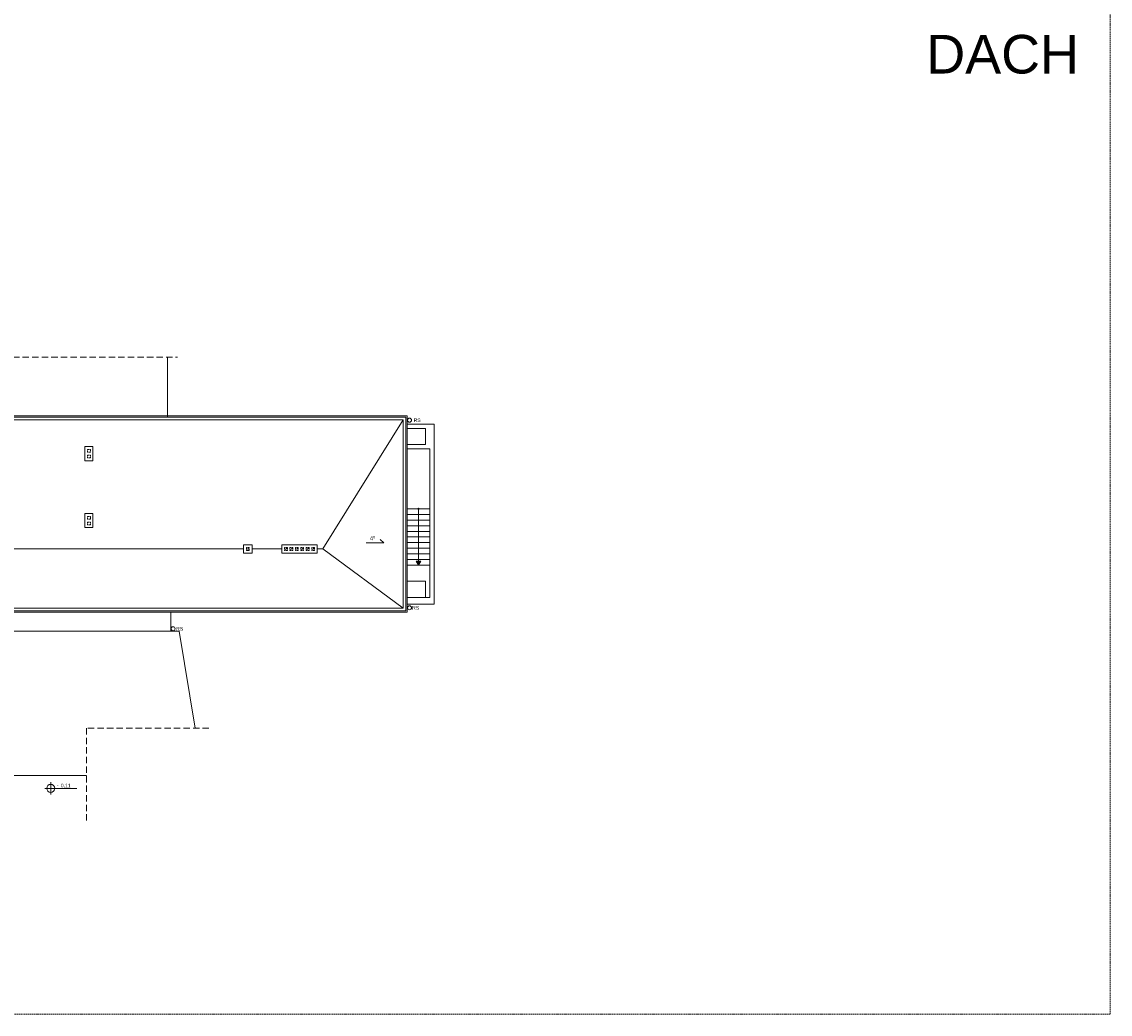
# Model space of a CAD drawing. Header units: millimetres. Extents: x 167773 to 185035, y -114105 to -66770.
# Tile 15 of 114: x 177354 to 182773, y -114105 to -109167. Entities that reach past the tile are written whole.
import ezdxf
from ezdxf.enums import TextEntityAlignment as Align

# ---------------------------------------------------------------- set-up
doc = ezdxf.new("R2010")
doc.units = ezdxf.units.MM
doc.linetypes.add('ACAD_ISO03W100', pattern=[30, 12, -18])
doc.linetypes.add('HIDDEN', pattern=[9.525, 6.35, -3.175])
doc.layers.get('0').update_dxf_attribs({"lineweight": 9})
for name, color, linetype, lineweight in [('a-op_text', 7, 'Continuous', 9), ('b-przerywana1', 9, 'ACAD_ISO03W100', 9), ('b-widokowa', 7, 'Continuous', 9), ('h-hatch', 8, 'Continuous', 9), ('opis text', 7, 'Continuous', 9)]:
    doc.layers.add(name, color=color, linetype=linetype, lineweight=lineweight)
doc.layers.add('x-revclouds', color=190, linetype='HIDDEN', lineweight=9, plot=False)
doc.styles.add('PPAB_100', font='arial.ttf', dxfattribs={"height": 18})
doc.styles.add('PPAB_50', font='arial.ttf', dxfattribs={"height": 8})

# ---------------------------------------------------------------- blocks, each defined once
blk = doc.blocks.new('kotapozioma')
for p, q in [((49315.1, 119.4), (49395.1, 119.4)), ((49330.1, 104.4), (49330.1, 134.4))]:
    blk.add_line(p, q)
blk.add_circle((49330.1, 119.4), 10)
at = {"layer": 'opis text', "style": 'PPAB_50'}
for tag, p in [('ZNAK', (49345.1, 119.4)), ('WARTOSC', (49355.1, 119.4))]:
    blk.add_attdef(tag, text='', height=9, dxfattribs=at).set_placement(p, align=Align.BOTTOM_LEFT)

msp = doc.modelspace()

# ---------------------------------------------------------------- hatches: boundary and pattern name
at = {"layer": 'h-hatch'}
h = msp.add_hatch(color=256, dxfattribs=at)
h.paths.add_polyline_path([(179329.3, -111870.2), (179329.4, -111870.4), (179340.9, -111850.5), (179329.3, -111850.5)])
h.paths.add_polyline_path([(179329.3, -111850.5), (179317.9, -111850.5), (179329.3, -111870.2)])

# ---------------------------------------------------------------- linework, layer by layer
at = {"layer": 'a-op_text'}
msp.add_lwpolyline([(179069.4, -111758.9), (179156.2, -111758.9), (179138.7, -111743.6)], dxfattribs=at)
at = {"layer": 'b-przerywana1', "linetype": 'HIDDEN'}
for p, q in [((178472.4, -111796.9), (178486.4, -111782.9)), ((178662.4, -111782.9), (178662.4, -111796.9)), ((178676.4, -111782.9), (178662.4, -111782.9)), ((178662.4, -111796.9), (178676.4, -111782.9)), ((178676.4, -111796.9), (178662.4, -111796.9)), ((178676.4, -111782.9), (178676.4, -111796.9)), ((178689.4, -111782.9), (178689.4, -111796.9)), ((178703.4, -111782.9), (178689.4, -111782.9)), ((178689.4, -111796.9), (178703.4, -111782.9)), ((178689.4, -111782.9), (178689.4, -111796.9)), ((178703.4, -111796.9), (178689.4, -111796.9)), ((178703.4, -111782.9), (178703.4, -111796.9)), ((178716.4, -111782.9), (178716.4, -111796.9)), ((178730.4, -111782.9), (178716.4, -111782.9)), ((178716.4, -111796.9), (178730.4, -111782.9)), ((178730.4, -111796.9), (178716.4, -111796.9)), ((178730.4, -111782.9), (178730.4, -111796.9)), ((178743.4, -111782.9), (178743.4, -111796.9)), ((178757.4, -111782.9), (178743.4, -111782.9)), ((178743.4, -111796.9), (178757.4, -111782.9)), ((178757.4, -111796.9), (178743.4, -111796.9)), ((178757.4, -111782.9), (178757.4, -111796.9)), ((178770.4, -111782.9), (178770.4, -111796.9)), ((178784.4, -111782.9), (178770.4, -111782.9)), ((178770.4, -111796.9), (178784.4, -111782.9)), ((178784.4, -111796.9), (178770.4, -111796.9)), ((178784.4, -111782.9), (178784.4, -111796.9)), ((178797.4, -111782.9), (178797.4, -111796.9)), ((178811.4, -111782.9), (178797.4, -111782.9)), ((178797.4, -111796.9), (178811.4, -111782.9)), ((178811.4, -111796.9), (178797.4, -111796.9)), ((178811.4, -111782.9), (178811.4, -111796.9))]:
    msp.add_line(p, q, dxfattribs=at)
at = {"layer": 'b-przerywana1', "linetype": 'HIDDEN', "ltscale": 5}
for points in [[(176881.9, -110834.9), (178129.4, -110834.9)], [(178286.1, -112681.4), (177675.5, -112681.4), (177675.5, -113145.7)]]:
    msp.add_lwpolyline(points, dxfattribs=at)
at = {"layer": 'b-przerywana1', "linetype": 'HIDDEN'}
for points in [[(177681.4, -111294.9), (177695.4, -111294.9), (177695.4, -111308.9), (177681.4, -111308.9)], [(177681.4, -111322.9), (177695.4, -111322.9), (177695.4, -111336.9), (177681.4, -111336.9)], [(177681.4, -111627.9), (177695.4, -111627.9), (177695.4, -111641.9), (177681.4, -111641.9)], [(177681.4, -111655.9), (177695.4, -111655.9), (177695.4, -111669.9), (177681.4, -111669.9)], [(178472.4, -111796.9), (178486.4, -111796.9), (178486.4, -111782.9), (178472.4, -111782.9)]]:
    msp.add_lwpolyline(points, close=True, dxfattribs=at)
at = {"layer": 'b-widokowa'}
for p, q in [((178079.4, -111131.9), (178079.4, -110834.9)), ((178852.4, -111789.9), (179252.4, -111147.9)), ((178458.4, -111789.9), (176688.4, -111789.9)), ((178648.4, -111789.9), (178500.4, -111789.9)), ((178852.4, -111789.9), (178825.4, -111789.9)), ((179252.4, -112083.9), (178852.4, -111789.9)), ((178095.4, -112104.9), (178095.4, -112198.9)), ((175686.4, -112198.9), (178138.3, -112198.9)), ((178216.8, -112681.4), (178138.3, -112198.9))]:
    msp.add_line(p, q, dxfattribs=at)
at = {"layer": 'b-widokowa', "ltscale": 0.5}
msp.add_line((178486.4, -111768.9), (178472.4, -111768.9), dxfattribs=at)
at = {"layer": 'b-widokowa'}
for points in [[(170962.4, -111126.9), (179273.4, -111126.9), (179273.4, -112104.9), (170962.4, -112104.9)], [(170969.4, -111133.9), (179266.4, -111133.9), (179266.4, -112097.9), (170969.4, -112097.9)], [(170983.4, -111147.9), (179252.4, -111147.9), (179252.4, -112083.9), (170983.4, -112083.9)], [(177668.4, -111280.9), (177708.4, -111280.9), (177708.4, -111350.9), (177668.4, -111350.9)], [(177668.4, -111613.9), (177708.4, -111613.9), (177708.4, -111683.9), (177668.4, -111683.9)], [(178458.4, -111810.9), (178500.4, -111810.9), (178500.4, -111768.9), (178458.4, -111768.9)], [(178648.4, -111768.9), (178825.4, -111768.9), (178825.4, -111810.9), (178648.4, -111810.9)]]:
    msp.add_lwpolyline(points, close=True, dxfattribs=at)
msp.add_lwpolyline([(177675.5, -112916.5), (177304, -112916.5), (175686.4, -113065.2)], dxfattribs=at)
at = {"layer": 'b-widokowa', "ltscale": 0.5}
for centre in [(179284.6, -111149.1), (179284.6, -112082.7), (178107.4, -112186.9)]:
    msp.add_circle(centre, 10, dxfattribs=at)
at = {"layer": 'h-hatch'}
for p, q in [((179273.4, -111168.9), (179407.4, -111168.9)), ((179385.4, -111292.4), (179385.4, -112030.9)), ((179385.4, -111590.4), (179273.4, -111590.4)), ((179385.4, -111618.4), (179273.4, -111618.4)), ((179329.4, -111590.4), (179329.4, -111870.4)), ((179385.4, -111646.4), (179273.4, -111646.4)), ((179385.4, -111674.4), (179273.4, -111674.4)), ((179385.4, -111702.4), (179273.4, -111702.4)), ((179385.4, -111730.4), (179273.4, -111730.4)), ((179385.4, -111758.4), (179273.4, -111758.4)), ((179385.4, -111786.4), (179273.4, -111786.4)), ((179385.4, -111814.4), (179273.4, -111814.4)), ((179385.4, -111842.4), (179273.4, -111842.4)), ((179385.4, -111870.4), (179273.4, -111870.4)), ((179385.4, -112030.9), (179273.4, -112030.9)), ((179273.4, -112064.9), (179407.4, -112064.9))]:
    msp.add_line(p, q, dxfattribs=at)
at = {"layer": 'h-hatch', "ltscale": 0.5}
for p, q in [((179363.4, -111190.6), (179273.4, -111190.6)), ((179363.4, -111270.6), (179363.4, -111190.6)), ((179363.4, -111270.6), (179273.4, -111270.6)), ((179363.4, -111950.9), (179273.4, -111950.9)), ((179363.4, -111950.9), (179363.4, -112030.9))]:
    msp.add_line(p, q, dxfattribs=at)
at = {"layer": 'h-hatch'}
for points in [[(179407.4, -111168.9), (179407.4, -112064.9)], [(179273.4, -111292.4), (179385.4, -111292.4)]]:
    msp.add_lwpolyline(points, dxfattribs=at)
msp.add_lwpolyline([(179317.9, -111850.5), (179340.9, -111850.5), (179329.4, -111870.4)], close=True, dxfattribs=at)
msp.add_circle((179329.4, -111590.4), 3, dxfattribs=at)
at = {"layer": 'x-revclouds'}
msp.add_lwpolyline([(182773.4, -114104.9), (167773.4, -114104.9), (167773.4, -109104.9), (182773.4, -109104.9)], close=True, dxfattribs=at)

# ---------------------------------------------------------------- block references
at = {"layer": 'opis text', "xscale": 2, "yscale": 2, "zscale": 2}
msp.add_blockref('kotapozioma', (78837.9, -113219.9), dxfattribs=at).add_auto_attribs({'WARTOSC': '0,11', 'ZNAK': '-'})

# ---------------------------------------------------------------- texts
at = {"layer": 'a-op_text', "style": 'PPAB_100'}
msp.add_text('DACH', height=192, dxfattribs=at).set_placement((181857.7, -109424.2))
at = {"layer": 'a-op_text', "ltscale": 0.5, "char_height": 18, "width": 60, "attachment_point": 5, "style": 'PPAB_100'}
for insert in [(179322.5, -111149.6), (179314.8, -112083), (178140.2, -112187.3)]:
    msp.add_mtext('RS', dxfattribs=dict(at, insert=insert))
at = {"layer": 'a-op_text', "insert": (179087.9, -111726.3), "char_height": 20, "width": 26.248, "attachment_point": 1, "style": 'PPAB_100'}
msp.add_mtext('{\\fArial|b0|i0|c238|p32;4º}', dxfattribs=at)

doc.saveas('drawing.dxf')
